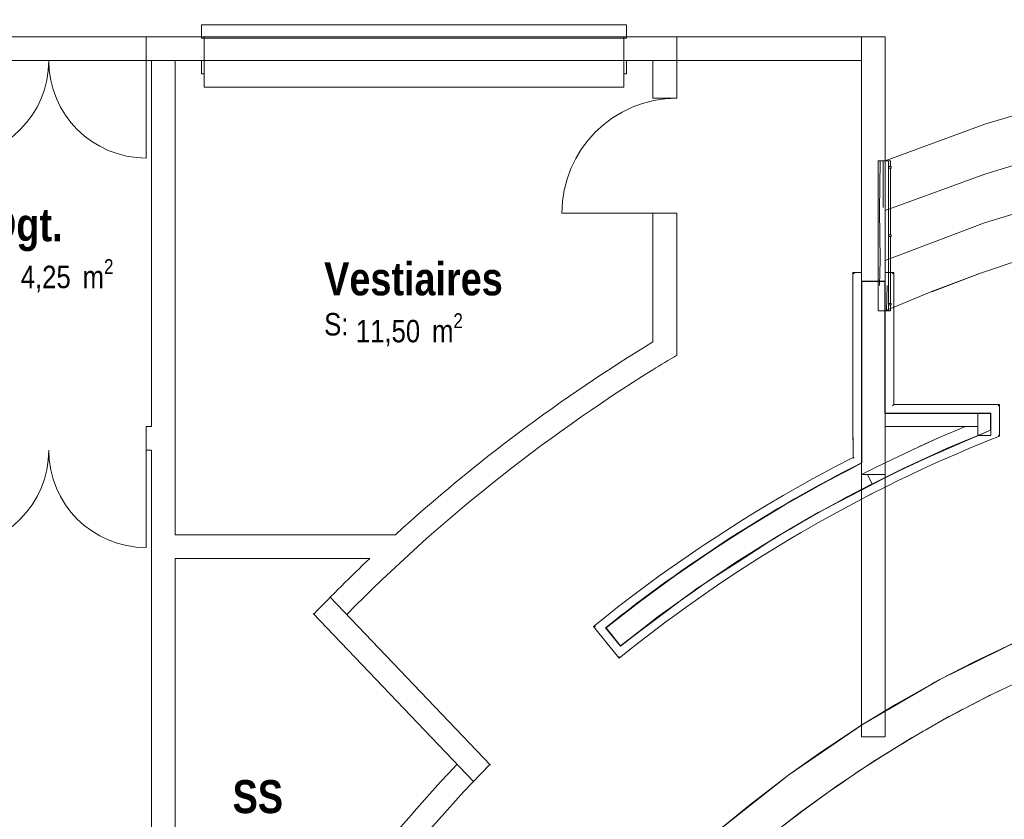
# Model space of a CAD drawing. Header units: millimetres. Extents: x -4899 to 185390, y -66936 to 47814.
# Tile 7 of 37: x 8102 to 15562, y -27125 to -21070. Entities that reach past the tile are written whole.
import ezdxf

# ---------------------------------------------------------------- set-up
doc = ezdxf.new("R2010")
doc.units = ezdxf.units.MM
doc.header["$MEASUREMENT"] = 0
doc.set_wipeout_variables(frame=1)
doc.linetypes.add('Tirets', pattern=[4.586109, 2.822222, -1.763887])
doc.linetypes.add('Wipeout_Contour', pattern=[1000, 0, -1000])
for name, color, linetype in [('0._Rdch_1_0', 7, 'Continuous'), ('0._Rdch_1_A-AREA-____-OTLN.Modèle IFC', 7, 'Continuous'), ('0._Rdch_1_A-FLOR-HRAL-OTLN.Modèle IFC', 7, 'Continuous'), ('0._Rdch_1_A-WALL-____-OTLN.Modèle IFC', 7, 'Continuous'), ('0._Rdch_1_Fenêtres ARCHICAD', 7, 'Continuous'), ('0._Rdch_1_M-EQPM-____-OTLN.Modèle IFC', 7, 'Continuous'), ('0._Rdch_1_Portes ARCHICAD', 7, 'Continuous'), ('0._Rdch_1_S-STRS-____-OTLN.Modèle IFC', 7, 'Continuous')]:
    doc.layers.add(name, color=color, linetype=linetype)
doc.styles.add('STYLE_GENERE_1', font='ARIALNB.TTF')
doc.styles.add('STYLE_GENERE_4', font='ARIALN.TTF')

msp = doc.modelspace()

# ---------------------------------------------------------------- wipeouts: each hides what was drawn before it
at = {"color": 254, "linetype": 'Wipeout_Contour', "lineweight": 0, "ltscale": 414708.178128}
msp.add_wipeout([(101003, 15163.7), (-4898.7, 15163.7), (-4898.7, -66936.3), (100999.7, -66936.3), (101003, -39236.3)], dxfattribs=at).dxf.layer = '0._Rdch_1_0'

# ---------------------------------------------------------------- next in the draw order: linework, layer by layer
at = {"layer": '0._Rdch_1_A-FLOR-HRAL-OTLN.Modèle IFC', "color": 7, "linetype": 'Continuous', "lineweight": 18}
for p, q in [((14698.4, -22181.7), (14698.4, -22137.7)), ((14698.4, -22700), (14698.4, -22193.7)), ((14705.4, -22193.7), (14705.4, -22181.7)), ((14698.4, -22895.5), (14698.4, -22712)), ((14705.4, -22712), (14705.4, -22700)), ((14698.4, -22895.5), (14698.4, -23218.2)), ((14698.4, -23230.2), (14698.4, -23274.2)), ((14705.4, -23230.2), (14705.4, -23218.2))]:
    msp.add_line(p, q, dxfattribs=at)
at = {"layer": '0._Rdch_1_A-WALL-____-OTLN.Modèle IFC', "color": 7, "linetype": 'Continuous', "lineweight": 20}
msp.add_line((12900, -22535), (13080, -22535), dxfattribs=at)
at = {"layer": '0._Rdch_1_A-WALL-____-OTLN.Modèle IFC', "color": 7, "linetype": 'Continuous', "lineweight": 18}
for p, q in [((14415.1, -22984.3), (14415.6, -22984.8)), ((14415.1, -22984.3), (14415.2, -23212.9)), ((14415.6, -22984.8), (14417.1, -22986.3)), ((14417.1, -22986.3), (14419.4, -22988.6)), ((14419.4, -22988.6), (14422.5, -22991.7)), ((14422.5, -22991.7), (14426.1, -22995.3)), ((14713.9, -22995.3), (14717.5, -22991.7)), ((14717.5, -22991.7), (14720.6, -22988.6)), ((14720.6, -22988.6), (14722.9, -22986.3)), ((14722.9, -22986.3), (14724.4, -22984.8)), ((14724.4, -22984.8), (14724.9, -22984.3)), ((14724.9, -22984.3), (14724.8, -23230.1)), ((14415.2, -23212.9), (14415.2, -23355.6)), ((14724.8, -23390.9), (14724.8, -23230.1)), ((14415.2, -23355.6), (14415.1, -23549.2)), ((14724.9, -23551.1), (14724.8, -23390.9)), ((14415.1, -23549.2), (14415.2, -23681.8)), ((14724.9, -23551.1), (14724.8, -23784.7)), ((14415.1, -23854.3), (14415.2, -23681.8)), ((14724.8, -23784.7), (14724.9, -23984.3)), ((14415.1, -23854.3), (14415.1, -24125.3)), ((14713.9, -23995.3), (14717.5, -23991.7)), ((14717.5, -23991.7), (14720.6, -23988.6)), ((14720.6, -23988.6), (14722.9, -23986.3)), ((14722.9, -23986.3), (14724.4, -23984.8)), ((14724.9, -23984.3), (14724.9, -23984.3)), ((14724.9, -23984.3), (14872.4, -23984.3)), ((15018.2, -23984.4), (14872.4, -23984.3)), ((15018.2, -23984.4), (15124.4, -23984.4)), ((15124.4, -23984.4), (15338.1, -23984.4)), ((15524.9, -23984.3), (15338.1, -23984.4)), ((15513.9, -23995.3), (15517.5, -23991.7)), ((15517.5, -23991.7), (15520.6, -23988.6)), ((15520.6, -23988.6), (15522.9, -23986.3)), ((15522.9, -23986.3), (15524.4, -23984.8)), ((15524.4, -23984.8), (15524.9, -23984.3)), ((15524.7, -24222.7), (15524.9, -23984.3)), ((15457.4, -24178.2), (15457.4, -24051.8)), ((14415.3, -24384.9), (14415.1, -24125.3)), ((14415.6, -24232.7), (14415.3, -24385)), ((15063.4, -24236.9), (14860.8, -24328.6)), ((15063.4, -24236.9), (14961.9, -24282.3)), ((15062.7, -24346.6), (15360, -24219.3)), ((15245.8, -24266.9), (15351.6, -24222.6)), ((15247.3, -24269.1), (15352.3, -24223.1)), ((15352.3, -24223.1), (15393.9, -24204.8)), ((15524.7, -24222.7), (15446.2, -24254.2)), ((15514.7, -24215.9), (15519.1, -24218.9)), ((15519.1, -24218.9), (15520.8, -24220.1)), ((15520.8, -24220.1), (15522.6, -24221.3)), ((15522.6, -24221.3), (15523.6, -24222)), ((15523.6, -24222), (15524.7, -24222.7)), ((14961.9, -24282.3), (14860.8, -24328.6)), ((15123.7, -24318), (15245.8, -24266.9)), ((15126, -24322.2), (15247.3, -24269.1)), ((15377.5, -24282.3), (15292.7, -24317.6)), ((15377.5, -24282.3), (15446.2, -24254.2)), ((14415.3, -24385), (14271.8, -24459.5)), ((14416.3, -24385.7), (14415.3, -24385)), ((14417.3, -24386.3), (14416.3, -24385.7)), ((14419.1, -24387.4), (14417.3, -24386.3)), ((14420.8, -24388.4), (14419.1, -24387.4)), ((14423, -24389.8), (14420.8, -24388.4)), ((14425.2, -24391.1), (14423, -24389.8)), ((14769.3, -24482.5), (15062.7, -24346.6)), ((14959.3, -24393.3), (15123.7, -24318)), ((14960.3, -24394.8), (15126, -24322.2)), ((15005.6, -24373), (15089, -24335.3)), ((15208.3, -24353.7), (15071.4, -24413.8)), ((15292.7, -24317.6), (15208.3, -24353.7)), ((14190.1, -24503.2), (14271.8, -24459.5)), ((14725.8, -24504.2), (14817.1, -24460.4)), ((14794.7, -24467.4), (14857.2, -24440.1)), ((14794.8, -24468.6), (14959.3, -24393.3)), ((14857.2, -24440.1), (14960.3, -24394.8)), ((15071.4, -24413.8), (14943.8, -24471.8)), ((14108.7, -24547.6), (14190.1, -24503.2)), ((14336.6, -24503), (14190.6, -24579.8)), ((14380.3, -24480.1), (14336.6, -24503)), ((14734.9, -24498.5), (14794.7, -24467.4)), ((14763.3, -24557.5), (14841, -24520.2)), ((14943.8, -24471.8), (14841, -24520.2)), ((13886.4, -24673.5), (13996.4, -24610.5)), ((14108.7, -24547.6), (13996.4, -24610.5)), ((14190.6, -24579.8), (14046.9, -24660.8)), ((14551.3, -24663.1), (14674.7, -24601)), ((14763.3, -24557.5), (14674.7, -24601)), ((13758.1, -24749.1), (13886.4, -24673.5)), ((14046.9, -24660.8), (13903.3, -24741.8)), ((14311.8, -24715.8), (14471, -24629.9)), ((14312.9, -24717.3), (14473.5, -24634)), ((14551.3, -24663.1), (14418.3, -24732.5)), ((14537.2, -24670.4), (14556.8, -24660.3)), ((13629.3, -24827.4), (13758.1, -24749.1)), ((13903.3, -24741.8), (13762, -24827)), ((14152.7, -24801.7), (14311.8, -24715.8)), ((14210.9, -24770.3), (14312.9, -24717.3)), ((14418.3, -24732.5), (14287.6, -24802.9)), ((13629.3, -24827.4), (13552.8, -24875.2)), ((13762, -24827), (13620.8, -24912.1)), ((13996, -24891.7), (14152.4, -24800.6)), ((13996.4, -24892.7), (14152.7, -24801.7)), ((14152.4, -24800.6), (14210.9, -24770.3)), ((14155.1, -24876.6), (14287.6, -24802.9)), ((13377.7, -24987.3), (13501.7, -24907.3)), ((13620.8, -24912.1), (13482.1, -25001.4)), ((13552.8, -24875.2), (13501.7, -24907.3)), ((13839.7, -24982.8), (13996, -24891.7)), ((13840.1, -24983.8), (13996.4, -24892.7)), ((14022, -24953.1), (14155.1, -24876.6)), ((13287.1, -25047.3), (13377.7, -24987.3)), ((13686.9, -25079.9), (13840.1, -24983.8)), ((13786.1, -25017.7), (13839.7, -24982.8)), ((14022, -24953.1), (13944.2, -24998.9)), ((13258.5, -25066.5), (13287.1, -25047.3)), ((13482.1, -25001.4), (13343.4, -25090.7)), ((13688.1, -25081.4), (13786.1, -25017.7)), ((13872.5, -25041.9), (13774, -25102.2)), ((13944.2, -24998.9), (13872.5, -25041.9)), ((13045.8, -25212.8), (13165.5, -25129.5)), ((13165.5, -25129.5), (13258.5, -25066.5)), ((13343.4, -25090.7), (13207.5, -25184.1)), ((13343.4, -25090.7), (13343.4, -25090.7)), ((13533.7, -25176), (13686.9, -25079.9)), ((13536.5, -25180.1), (13688.1, -25081.4)), ((13783.3, -25096.4), (13688, -25156.1)), ((13207.5, -25184.1), (13071.5, -25277.4)), ((13383.7, -25277.1), (13533.7, -25176)), ((13384.8, -25278.7), (13536.5, -25180.1)), ((13688, -25156.1), (13590.6, -25218.4)), ((12955.4, -25277.3), (12865.7, -25342.6)), ((13071.5, -25277.4), (12938.3, -25374.7)), ((13045.8, -25212.8), (12955.4, -25277.3)), ((13071.5, -25277.4), (13071.5, -25277.4)), ((13233.7, -25378.2), (13383.7, -25277.1)), ((13285.1, -25343.6), (13384.8, -25278.7)), ((13413.8, -25335.3), (13518.5, -25265.4)), ((13504.8, -25274.3), (13590.6, -25218.4)), ((13591.2, -25218), (13581.6, -25224.2)), ((12865.7, -25342.6), (12795.6, -25394.6)), ((13233.2, -25377.3), (13285.1, -25343.6)), ((13413.8, -25335.3), (13322.8, -25397.3)), ((12795.6, -25394.6), (12725.8, -25447.2)), ((12938.3, -25374.7), (12805.1, -25472)), ((13087.1, -25484.2), (13233.7, -25378.2)), ((13127.2, -25456.6), (13184.1, -25414.1)), ((13184.1, -25414.1), (13233.2, -25377.3)), ((13237.6, -25456.7), (13322.8, -25397.3)), ((12645, -25509.5), (12575.6, -25563.4)), ((12652.4, -25503.8), (12645, -25509.5)), ((12652.4, -25503.8), (12725.8, -25447.2)), ((12805.1, -25472), (12727.2, -25532.5)), ((12805.1, -25472), (12805.1, -25472)), ((12940.5, -25590.1), (13087.1, -25484.2)), ((13021.2, -25535.9), (13127.2, -25456.6)), ((13151.8, -25517.7), (13237.6, -25456.7)), ((12450.2, -25664), (12560.9, -25575.5)), ((12450.3, -25663.9), (12575.6, -25563.4)), ((12674.8, -25573.1), (12544.5, -25674.3)), ((12727.2, -25532.5), (12674.8, -25573.1)), ((12929.3, -25604.6), (13021.2, -25535.9)), ((12998.2, -25630.1), (13075.1, -25573.4)), ((13151.8, -25517.7), (13075.1, -25573.4)), ((12797.4, -25700.8), (12940.5, -25590.1)), ((12837.5, -25673.3), (12929.3, -25604.6)), ((12921, -25688.2), (12998.2, -25630.1)), ((12450.2, -25664), (12553.4, -25793.3)), ((12451.8, -25664.2), (12450.2, -25664)), ((12453.4, -25664.3), (12451.8, -25664.2)), ((12458.5, -25664.9), (12453.4, -25664.3)), ((12464.4, -25665.5), (12458.5, -25664.9)), ((12544.5, -25674.3), (12544.5, -25674.3)), ((12544.5, -25674.3), (12654.4, -25811.5)), ((12544.5, -25674.3), (12544.5, -25674.3)), ((12654.4, -25811.5), (12797.4, -25700.8)), ((12745.6, -25742), (12837.5, -25673.3)), ((12921, -25688.2), (12845.2, -25746.1)), ((12553.4, -25793.3), (12546.7, -25784.9)), ((12643.4, -25905.4), (12553.4, -25793.3)), ((12770, -25804.8), (12643.5, -25905.3)), ((12653.8, -25810.7), (12701, -25775.4)), ((12701, -25775.4), (12745.6, -25742)), ((12845.2, -25746.1), (12770, -25804.8)), ((15679.6, -25768.7), (15072.6, -26066.6)), ((15327.3, -25935), (15640.7, -25786.1)), ((12738.3, -25829.2), (12643.4, -25905.4)), ((12643.6, -25903.7), (12643.4, -25905.4)), ((12643.8, -25902.1), (12643.6, -25903.7)), ((12644.3, -25897), (12643.8, -25902.1)), ((12645, -25891), (12644.3, -25897)), ((15072.6, -26066.6), (15327.3, -25935)), ((15072.6, -26066.6), (14488.3, -26407.1)), ((14736.8, -26255.5), (15072.6, -26066.6)), ((15003.1, -26105.7), (15035.3, -26086.7)), ((15035.3, -26086.7), (15045.1, -26082.1)), ((15434, -26194.7), (15734.8, -26050.9)), ((15502, -26162.8), (15425.4, -26200.4)), ((15549.8, -26139.4), (15502, -26162.8)), ((14488.3, -26407.1), (14736.8, -26255.5)), ((15138.6, -26349.3), (15434, -26194.7)), ((15439.1, -26192.3), (15269.3, -26280.9)), ((15303.2, -26263.2), (15320.5, -26254.3)), ((15320.5, -26254.3), (15395.5, -26215.4)), ((15395.5, -26215.4), (15452.6, -26185.9)), ((15425.4, -26200.4), (15395.5, -26215.4)), ((15198.3, -26318.7), (15123.1, -26359.1)), ((15248.2, -26291.9), (15198.3, -26318.7)), ((14848.9, -26514.5), (15138.6, -26349.3)), ((15142.4, -26347.3), (14967.4, -26446.9)), ((15023.3, -26415.2), (15096.8, -26373.6)), ((15096.8, -26373.6), (15154.7, -26340.8)), ((15123.1, -26359.1), (15096.8, -26373.6)), ((14488.3, -26407.1), (13929.8, -26788.2)), ((14170.4, -26616.8), (14488.3, -26407.1)), ((14406.6, -26461), (14441.9, -26436.6)), ((14441.9, -26436.6), (14458, -26427.1)), ((14952.5, -26455.4), (14900.5, -26485.8)), ((15006.9, -26424.5), (15023.3, -26415.2)), ((14565.5, -26690), (14848.9, -26514.5)), ((14851.4, -26513), (14660.6, -26631.1)), ((14732.2, -26586.8), (14804.2, -26542.6)), ((14804.2, -26542.6), (14862.8, -26506.6)), ((14826.9, -26529), (14804.2, -26542.6)), ((14900.5, -26485.8), (14826.9, -26529)), ((13929.8, -26788.2), (14170.4, -26616.8)), ((14662.9, -26629.6), (14609.2, -26663.9)), ((14716.5, -26596.5), (14732.2, -26586.8)), ((14566.6, -26689.2), (14288.5, -26875.6)), ((14288.5, -26875.6), (14565.5, -26690)), ((14517.9, -26722.2), (14577, -26682.8)), ((14609.2, -26663.9), (14537.1, -26709.7)), ((14432.7, -26779), (14447.6, -26769.1)), ((14447.6, -26769.1), (14517.9, -26722.2)), ((14537.1, -26709.7), (14517.9, -26722.2)), ((13929.8, -26788.2), (13399.7, -27208.1)), ((13631, -27017.3), (13929.8, -26788.2)), ((13839.1, -26857.7), (13875.4, -26828.5)), ((13875.4, -26828.5), (13893.9, -26815.7)), ((14324.6, -26852.5), (14245.4, -26907.2)), ((14379, -26815), (14324.6, -26852.5)), ((14380.1, -26814.2), (14380, -26814.3)), ((14424.3, -26784.6), (14424.6, -26784.4)), ((14281.1, -26881), (14017.3, -27072.1)), ((14018.5, -27071.2), (14288.5, -26875.6)), ((14169.8, -26961.6), (14297.8, -26869.4)), ((14288.5, -26875.6), (14288.5, -26875.6)), ((14047.2, -27051.6), (14169.8, -26961.6)), ((14155.6, -26971.9), (14169.8, -26961.6)), ((13399.7, -27208.1), (13631, -27017.3)), ((13755.7, -27276.3), (14018.5, -27071.2)), ((13899.4, -27164.2), (14024.6, -27066.8)), ((14047.2, -27051.6), (13971.4, -27108.1))]:
    msp.add_line(p, q, dxfattribs=at)
at = {"layer": '0._Rdch_1_A-WALL-____-OTLN.Modèle IFC', "color": 7, "linetype": 'Continuous', "lineweight": 5}
for p, q in [((15360, -24049.2), (15360, -24219.3)), ((15460, -24219.3), (15460, -24049.2)), ((11669.4, -26714.9), (10455.5, -25442.5)), ((10325.3, -25566.7), (11539.1, -26839.1))]:
    msp.add_line(p, q, dxfattribs=at)
at = {"layer": '0._Rdch_1_A-WALL-____-OTLN.Modèle IFC', "color": 7, "linetype": 'Continuous', "lineweight": 20, "flags": 128}
for points in [[(12900, -22535), (12900, -23509.1)], [(13080, -23610.7), (13080, -22535)], [(15460, -24049.2), (15360, -24049.2)], [(15360, -24219.3), (15460, -24219.3)]]:
    msp.add_lwpolyline(points, dxfattribs=at)
at = {"layer": '0._Rdch_1_A-WALL-____-OTLN.Modèle IFC', "color": 7, "linetype": 'Continuous', "lineweight": 9, "flags": 128}
for points in [[(14561.4, -24585.2), (14480, -24424.7)], [(12540.6, -25674.1), (12653.1, -25814.6)]]:
    msp.add_lwpolyline(points, dxfattribs=at)
at = {"layer": '0._Rdch_1_A-WALL-____-OTLN.Modèle IFC', "color": 255, "linetype": 'Tirets', "lineweight": 0, "flags": 128}
msp.add_lwpolyline([(14480, -26499.8), (14660, -26499.8)], dxfattribs=at)
at = {"layer": '0._Rdch_1_A-WALL-____-OTLN.Modèle IFC', "color": 7, "linetype": 'Continuous', "lineweight": 20}
for radius, start, end in [(12800, 121.35322, 132.28189), (12620, 120.89529, 121.85246), (12620, 121.85246, 135.36267), (12800, 133.46612, 136.14486), (11230, 136.4937, 151.31692), (11050, 135.60587, 151.31692)]:
    msp.add_arc((19560, -34440), radius, start, end, dxfattribs=at)
at = {"layer": '0._Rdch_1_A-WALL-____-OTLN.Modèle IFC', "color": 7, "linetype": 'Continuous', "lineweight": 9}
for radius in [11230, 11050]:
    msp.add_arc((19560, -34440), radius, 116.89518, 128.68648, dxfattribs=at)
at = {"layer": '0._Rdch_1_Fenêtres ARCHICAD', "color": 7, "linetype": 'Continuous', "lineweight": 5}
for p, q in [((9480, -21110), (12700, -21110)), ((9500, -21480), (9480, -21480)), ((12700, -21480), (12680, -21480)), ((9500, -21580), (12680, -21580))]:
    msp.add_line(p, q, dxfattribs=at)
at = {"layer": '0._Rdch_1_Portes ARCHICAD', "color": 7, "linetype": 'Continuous', "lineweight": 5}
msp.add_line((13080, -22535), (12210, -22535), dxfattribs=at)
for centre in [(7585, -21380), (7585, -24330)]:
    msp.add_arc(centre, 737.5, 270, 0, dxfattribs=at)
at = {"layer": '0._Rdch_1_S-STRS-____-OTLN.Modèle IFC', "color": 7, "linetype": 'Continuous', "lineweight": 18}
for p, q in [((16183.5, -21629.4), (15414, -21860.2)), ((16183.5, -22007.6), (15414, -22238.4)), ((16180.9, -22370.9), (15412.2, -22608.5)), ((15367.2, -22995.6), (15747.8, -22865.5)), ((15381, -22990.4), (15747.8, -22865.5)), ((15011.5, -23129.5), (15381, -22990.4)), ((15018.3, -23126.7), (15381, -22990.4))]:
    msp.add_line(p, q, dxfattribs=at)

# ---------------------------------------------------------------- next in the draw order: texts
at = {"layer": '0._Rdch_1_A-AREA-____-OTLN.Modèle IFC', "color": 7, "linetype": 'Continuous', "lineweight": 9, "attachment_point": 1}
for s, insert, char_height, style in [('\\A1;\\pt0;Dgt.', (7869.9, -22497.3), 250, 'STYLE_GENERE_1'), ('\\A1;\\pt0,100;4,25{\\H0.66x;\\S^  ;} m{\\H0.66x;\\S2^  ;}', (8109.9, -22883.3), 170, 'STYLE_GENERE_4'), ('\\A1;\\pt0;Vestiaires', (10408.8, -22907.3), 250, 'STYLE_GENERE_1'), ('\\A1;\\pt0;S: ', (10408.8, -23291), 170, 'STYLE_GENERE_4'), ('\\A1;\\pt0,100;11,50{\\H0.66x;\\S^  ;} m{\\H0.66x;\\S2^  ;}', (10648.8, -23293.3), 170, 'STYLE_GENERE_4'), ('\\A1;\\pt0;SS', (9715.3, -26828.1), 250, 'STYLE_GENERE_1')]:
    msp.add_mtext(s, dxfattribs=dict(at, insert=insert, char_height=char_height, style=style))

# ---------------------------------------------------------------- next in the draw order: wipeouts: each hides what was drawn before it
at = {"color": 254, "linetype": 'Wipeout_Contour', "lineweight": 0, "ltscale": 92902.062848}
msp.add_wipeout([(9060, -21200), (9060, -21380), (9500, -21380), (9500, -21200)], dxfattribs=at).dxf.layer = '0._Rdch_1_A-WALL-____-OTLN.Modèle IFC'
at = {"color": 254, "linetype": 'Wipeout_Contour', "lineweight": 0, "ltscale": 74696.800572}
msp.add_wipeout([(12900, -21200), (12900, -21380), (13080, -21200)], dxfattribs=at).dxf.layer = '0._Rdch_1_A-WALL-____-OTLN.Modèle IFC'
at = {"color": 254, "linetype": 'Wipeout_Contour', "lineweight": 0, "ltscale": 112645.546079}
msp.add_wipeout([(14660, -24049.2), (14480, -24049.2), (14480, -24149.2), (14660, -24149.2)], dxfattribs=at).dxf.layer = '0._Rdch_1_A-WALL-____-OTLN.Modèle IFC'

# ---------------------------------------------------------------- next in the draw order: linework, layer by layer
at = {"layer": '0._Rdch_1_A-WALL-____-OTLN.Modèle IFC', "color": 7, "linetype": 'Continuous', "lineweight": 20}
for p, q in [((9060, -21380), (9060, -21200)), ((14660, -24049.2), (14480, -24049.2)), ((14660, -24049.2), (14480, -24049.2)), ((14480, -24149.2), (14660, -24149.2)), ((14480, -24149.2), (14660, -24149.2))]:
    msp.add_line(p, q, dxfattribs=at)
at = {"layer": '0._Rdch_1_A-WALL-____-OTLN.Modèle IFC', "color": 255, "linetype": 'Tirets', "lineweight": 0}
msp.add_line((14480, -24049.2), (14480, -24149.2), dxfattribs=at)
at = {"layer": '0._Rdch_1_A-WALL-____-OTLN.Modèle IFC', "color": 7, "linetype": 'Continuous', "lineweight": 20, "flags": 128}
for points in [[(9500, -21200), (9060, -21200)], [(9500, -21380), (9500, -21200)], [(9500, -21210), (9500, -21380)], [(9060, -21380), (9100, -21380)], [(9280, -21380), (9500, -21380)]]:
    msp.add_lwpolyline(points, dxfattribs=at)
at = {"layer": '0._Rdch_1_A-WALL-____-OTLN.Modèle IFC', "color": 255, "linetype": 'Tirets', "lineweight": 0, "flags": 128}
for points in [[(14480, -21200), (14480, -26499.8)], [(14660, -24049.2), (14660, -21200)], [(14660, -26499.8), (14660, -24149.2)]]:
    msp.add_lwpolyline(points, dxfattribs=at)
at = {"layer": '0._Rdch_1_Fenêtres ARCHICAD', "color": 7, "linetype": 'Continuous', "lineweight": 5}
for p, q in [((9480, -21210), (9480, -21110)), ((9500, -21210), (9480, -21210)), ((9500, -21380), (9500, -21210)), ((9480, -21480), (9480, -21380)), ((9480, -21380), (9500, -21380)), ((9500, -21380), (9500, -21580))]:
    msp.add_line(p, q, dxfattribs=at)
at = {"layer": '0._Rdch_1_Portes ARCHICAD', "color": 7, "linetype": 'Continuous', "lineweight": 5}
msp.add_line((9060, -21380), (9060, -22117.5), dxfattribs=at)
msp.add_arc((9060, -21380), 737.5, 180, 270, dxfattribs=at)

# ---------------------------------------------------------------- next in the draw order: wipeouts: each hides what was drawn before it
at = {"color": 254, "linetype": 'Wipeout_Contour', "lineweight": 0, "ltscale": 74944.542832}
msp.add_wipeout([(12900, -21380), (13080, -21380), (13080, -21200)], dxfattribs=at).dxf.layer = '0._Rdch_1_A-WALL-____-OTLN.Modèle IFC'

# ---------------------------------------------------------------- next in the draw order: linework, layer by layer
at = {"layer": '0._Rdch_1_A-WALL-____-OTLN.Modèle IFC', "color": 7, "linetype": 'Continuous', "lineweight": 20, "flags": 128}
msp.add_lwpolyline([(13080, -21200), (12900, -21200)], dxfattribs=at)

# ---------------------------------------------------------------- next in the draw order: wipeouts: each hides what was drawn before it
at = {"color": 254, "linetype": 'Wipeout_Contour', "lineweight": 0, "ltscale": 108483.385804}
msp.add_wipeout([(14660, -24514.5), (14660, -21200), (14480, -21200), (14480, -24514.5)], dxfattribs=at).dxf.layer = '0._Rdch_1_A-WALL-____-OTLN.Modèle IFC'
at = {"color": 254, "linetype": 'Wipeout_Contour', "lineweight": 0, "ltscale": 107481.491267}
msp.add_wipeout([(9280, -29050), (9280, -21380), (9100, -21380), (9100, -29050)], dxfattribs=at).dxf.layer = '0._Rdch_1_A-WALL-____-OTLN.Modèle IFC'
at = {"color": 254, "linetype": 'Wipeout_Contour', "lineweight": 0, "ltscale": 100556.0197}
msp.add_wipeout([(12900, -21380), (12900, -21665), (13080, -21665), (13080, -21380)], dxfattribs=at).dxf.layer = '0._Rdch_1_A-WALL-____-OTLN.Modèle IFC'

# ---------------------------------------------------------------- next in the draw order: linework, layer by layer
at = {"layer": '0._Rdch_1_A-FLOR-HRAL-OTLN.Modèle IFC', "color": 7, "linetype": 'Continuous', "lineweight": 18}
for p, q in [((14604.8, -22137.7), (14608.2, -22137.7)), ((14604.8, -22494.7), (14604.8, -22137.7)), ((14608.2, -22137.7), (14611.6, -22137.7)), ((14611.6, -22137.7), (14615.7, -22137.7)), ((14615.7, -22137.7), (14619.9, -22137.7)), ((14616.5, -22514.7), (14619.9, -22137.7)), ((14619.9, -22137.7), (14632.3, -22137.7)), ((14632.3, -22137.7), (14637.3, -22137.7)), ((14637.3, -22137.7), (14644.8, -22137.7)), ((14644.8, -22137.7), (14651.8, -22137.7)), ((14644.8, -22490.9), (14644.8, -22137.7)), ((14651.8, -22137.7), (14660.4, -22137.7)), ((14660.4, -22137.7), (14668.2, -22137.7)), ((14668.2, -22137.7), (14676.1, -22137.7)), ((14676.1, -22137.7), (14680.4, -22137.7)), ((14680.4, -22137.7), (14682.2, -22137.7)), ((14682.2, -22137.7), (14684.8, -22137.7)), ((14684.8, -22137.7), (14684.8, -22496.1)), ((14684.8, -22137.7), (14685.4, -22137.7)), ((14685.4, -22137.7), (14688.6, -22137.7)), ((14685.4, -22137.7), (14685.4, -22181.7)), ((14688.6, -22137.7), (14691.9, -22137.7)), ((14691.9, -22137.7), (14695.1, -22137.7)), ((14695.1, -22137.7), (14698.4, -22137.7)), ((14705.4, -22181.7), (14684.8, -22181.7)), ((14684.8, -22193.7), (14705.4, -22193.7)), ((14685.4, -22193.7), (14685.4, -22700)), ((14604.8, -22496.1), (14604.8, -22494.7)), ((14604.8, -22894.2), (14604.8, -22496.1)), ((14616.5, -22514.7), (14619.9, -22890.2)), ((14684.8, -22496.1), (14684.8, -22534.5)), ((14684.8, -22534.5), (14684.8, -22894.2)), ((14705.4, -22700), (14684.8, -22700)), ((14684.8, -22712), (14705.4, -22712)), ((14685.4, -22712), (14685.4, -22894.2)), ((14604.8, -23039.4), (14604.8, -22894.2)), ((14619.9, -22890.2), (14616.3, -23082.7)), ((14684.8, -22894.2), (14684.8, -23039.4)), ((14685.4, -22894.2), (14685.4, -23218.2)), ((14604.8, -23129.9), (14604.8, -23039.4)), ((14684.8, -23039.4), (14684.8, -23128)), ((14673.1, -23082.3), (14669.7, -23274.2)), ((14684.8, -23274.2), (14684.1, -23098.9)), ((14604.8, -23274.2), (14604.8, -23129.9)), ((14684.8, -23128), (14684.8, -23274.2)), ((14705.4, -23218.2), (14684.8, -23218.2)), ((14684.8, -23230.2), (14705.4, -23230.2)), ((14685.4, -23230.2), (14685.4, -23274.2)), ((14609.2, -23274.2), (14604.8, -23274.2)), ((14613.5, -23274.2), (14609.2, -23274.2)), ((14621.3, -23274.2), (14613.5, -23274.2)), ((14629.2, -23274.2), (14621.3, -23274.2)), ((14637, -23274.2), (14629.2, -23274.2)), ((14644.8, -23274.2), (14637, -23274.2)), ((14657.3, -23274.2), (14644.8, -23274.2)), ((14669.7, -23274.2), (14657.3, -23274.2)), ((14673.5, -23274.2), (14669.7, -23274.2)), ((14677.3, -23274.2), (14673.5, -23274.2)), ((14681, -23274.2), (14677.3, -23274.2)), ((14684.8, -23274.2), (14681, -23274.2)), ((14685.4, -23274.2), (14684.8, -23274.2)), ((14688.6, -23274.2), (14685.4, -23274.2)), ((14691.9, -23274.2), (14688.6, -23274.2)), ((14695.1, -23274.2), (14691.9, -23274.2)), ((14698.4, -23274.2), (14695.1, -23274.2))]:
    msp.add_line(p, q, dxfattribs=at)
at = {"layer": '0._Rdch_1_A-WALL-____-OTLN.Modèle IFC', "color": 7, "linetype": 'Continuous', "lineweight": 18}
for p, q in [((14480.1, -21200), (14480.1, -21380)), ((9100.1, -21380), (7550.1, -21380)), ((9280.1, -21380), (9100.1, -21380)), ((14480, -22984.3), (14415.1, -22984.3)), ((14480, -22984.8), (14480, -22984.3)), ((14480, -22986.3), (14480, -22984.8)), ((14480, -22988.6), (14480, -22986.3)), ((14480, -22991.7), (14480, -22988.6)), ((14480, -22995.3), (14480, -22991.7)), ((14480, -22999.2), (14480, -22995.3)), ((14480, -23049.2), (14480, -22999.2)), ((14660, -23049.2), (14480, -23049.2)), ((14660, -22984.3), (14660, -22984.8)), ((14724.9, -22984.3), (14660, -22984.3)), ((14660, -22984.8), (14660, -22986.3)), ((14660, -22986.3), (14660, -22988.6)), ((14660, -22988.6), (14660, -22991.7)), ((14660, -22991.7), (14660, -22995.3)), ((14660, -22995.3), (14660, -22999.2)), ((14660, -22999.2), (14660, -23049.2)), ((14657.4, -23051.8), (14482.6, -23051.8)), ((14482.6, -23051.8), (14482.6, -24426.3)), ((14860.8, -24328.6), (14660, -24424.4)), ((14482.6, -24426.3), (14380.3, -24480.1)), ((14660, -24424.4), (14569.8, -24469)), ((14569.8, -24469), (14480, -24514.5)), ((14480, -24626.9), (14769.3, -24482.5)), ((14480, -24514.5), (14480, -24626.9)), ((14632.9, -24549.2), (14794.8, -24468.6)), ((14634.1, -24550.7), (14734.9, -24498.5)), ((14471, -24629.9), (14632.9, -24549.2)), ((14473.5, -24634), (14634.1, -24550.7))]:
    msp.add_line(p, q, dxfattribs=at)
at = {"layer": '0._Rdch_1_A-WALL-____-OTLN.Modèle IFC', "color": 7, "linetype": 'Continuous', "lineweight": 20}
msp.add_line((12900, -21665), (13080, -21665), dxfattribs=at)
at = {"layer": '0._Rdch_1_A-WALL-____-OTLN.Modèle IFC', "color": 7, "linetype": 'Continuous', "lineweight": 20, "flags": 128}
for points in [[(13080, -21665), (13080, -21200)], [(14480, -21200), (14480, -24514.5)], [(14660, -24049.2), (14660, -21200)], [(9100, -21380), (9100, -24150)], [(9280, -24970), (9280, -21380)], [(12900, -21380), (12900, -21665)], [(14660, -24514.5), (14660, -24149.2)], [(9100, -24330), (9100, -29050)], [(14480, -24514.5), (14660, -24514.5)], [(9280, -29050), (9280, -25150)]]:
    msp.add_lwpolyline(points, dxfattribs=at)
at = {"layer": '0._Rdch_1_M-EQPM-____-OTLN.Modèle IFC', "color": 7, "linetype": 'Continuous', "lineweight": 18}
msp.add_line((14480.1, -21200), (14660, -21200), dxfattribs=at)
at = {"layer": '0._Rdch_1_Portes ARCHICAD', "color": 7, "linetype": 'Continuous', "lineweight": 5}
msp.add_arc((13080, -22535), 870, 90, 180, dxfattribs=at)
at = {"layer": '0._Rdch_1_S-STRS-____-OTLN.Modèle IFC', "color": 7, "linetype": 'Continuous', "lineweight": 18}
for p, q in [((15414, -21860.2), (14660, -22137.7)), ((14660, -22137.7), (14660, -22515.9)), ((15414, -22238.4), (14660, -22515.9)), ((14660, -22894.2), (14660, -22515.9)), ((15412.2, -22608.5), (14660, -22894.2)), ((14660, -23274.2), (14660, -22894.2)), ((14660, -23274.2), (15018.3, -23126.7))]:
    msp.add_line(p, q, dxfattribs=at)

# ---------------------------------------------------------------- next in the draw order: wipeouts: each hides what was drawn before it
at = {"color": 254, "linetype": 'Wipeout_Contour', "lineweight": 0, "ltscale": 99346.61164}
msp.add_wipeout([(12900, -21200), (12680, -21200), (12680, -21380), (12900, -21380)], dxfattribs=at).dxf.layer = '0._Rdch_1_A-WALL-____-OTLN.Modèle IFC'
at = {"color": 254, "linetype": 'Wipeout_Contour', "lineweight": 0, "ltscale": 113571.924021}
msp.add_wipeout([(14660, -24149.2), (15360, -24149.2), (15360, -24049.2), (14660, -24049.2)], dxfattribs=at).dxf.layer = '0._Rdch_1_A-WALL-____-OTLN.Modèle IFC'
at = {"color": 254, "linetype": 'Wipeout_Contour', "lineweight": 0, "ltscale": 103539.394156}
msp.add_wipeout([(9060, -24150), (9060, -24330), (9100, -24330), (9100, -24150)], dxfattribs=at).dxf.layer = '0._Rdch_1_A-WALL-____-OTLN.Modèle IFC'
at = {"color": 254, "linetype": 'Wipeout_Contour', "lineweight": 0, "ltscale": 108063.952312}
msp.add_wipeout([(9280, -25150), (10754.6, -25150), (10948.4, -24970), (9280, -24970)], dxfattribs=at).dxf.layer = '0._Rdch_1_A-WALL-____-OTLN.Modèle IFC'

# ---------------------------------------------------------------- next in the draw order: linework, layer by layer
at = {"layer": '0._Rdch_1_A-WALL-____-OTLN.Modèle IFC', "color": 7, "linetype": 'Continuous', "lineweight": 18}
for p, q in [((6540.1, -21200), (14480.1, -21200)), ((14480.1, -21380), (9280.1, -21380)), ((14657.4, -24051.8), (14657.4, -23051.8)), ((15457.4, -24051.8), (14657.4, -24051.8)), ((15267.9, -24149.2), (15063.4, -24236.9)), ((15267.9, -24149.2), (15360, -24149.2)), ((15360, -24149.2), (15360, -24219.3)), ((15351.6, -24222.6), (15457.4, -24178.2)), ((15393.9, -24204.8), (15457.4, -24177))]:
    msp.add_line(p, q, dxfattribs=at)
at = {"layer": '0._Rdch_1_A-WALL-____-OTLN.Modèle IFC', "color": 7, "linetype": 'Continuous', "lineweight": 5}
for p, q in [((12680, -21210), (9500, -21210)), ((9500, -21380), (12680, -21380))]:
    msp.add_line(p, q, dxfattribs=at)
at = {"layer": '0._Rdch_1_A-WALL-____-OTLN.Modèle IFC', "color": 7, "linetype": 'Continuous', "lineweight": 20}
msp.add_line((9060, -24330), (9060, -24150), dxfattribs=at)
at = {"layer": '0._Rdch_1_A-WALL-____-OTLN.Modèle IFC', "color": 7, "linetype": 'Continuous', "lineweight": 20, "flags": 128}
for points in [[(12900, -21200), (12680, -21200)], [(12680, -21380), (12680, -21200)], [(12680, -21380), (12680, -21210)], [(12680, -21380), (12900, -21380)], [(9100, -24150), (9060, -24150)], [(9060, -24330), (9100, -24330)], [(10948.4, -24970), (9280, -24970)], [(9280, -25150), (10754.6, -25150)]]:
    msp.add_lwpolyline(points, dxfattribs=at)
at = {"layer": '0._Rdch_1_A-WALL-____-OTLN.Modèle IFC', "color": 7, "linetype": 'Continuous', "lineweight": 5, "flags": 128}
for points in [[(15360, -24049.2), (14660, -24049.2)], [(15360, -24149.2), (15360, -24049.2)], [(14660, -24149.2), (15360, -24149.2)]]:
    msp.add_lwpolyline(points, dxfattribs=at)
at = {"layer": '0._Rdch_1_A-WALL-____-OTLN.Modèle IFC', "color": 7, "linetype": 'Continuous', "lineweight": 13, "flags": 128}
msp.add_lwpolyline([(14660, -24049.2), (14660, -24149.2)], dxfattribs=at)
at = {"layer": '0._Rdch_1_Fenêtres ARCHICAD', "color": 7, "linetype": 'Continuous', "lineweight": 5}
for p, q in [((12700, -21110), (12700, -21210)), ((9500, -21210), (12680, -21210)), ((12700, -21210), (12680, -21210)), ((12680, -21380), (12680, -21210)), ((12680, -21380), (9500, -21380)), ((12680, -21380), (12700, -21380)), ((12680, -21580), (12680, -21380)), ((12700, -21380), (12700, -21480))]:
    msp.add_line(p, q, dxfattribs=at)
at = {"layer": '0._Rdch_1_Portes ARCHICAD', "color": 7, "linetype": 'Continuous', "lineweight": 5}
msp.add_line((9060, -24330), (9060, -25067.5), dxfattribs=at)
msp.add_arc((9060, -24330), 737.5, 180, 270, dxfattribs=at)

doc.saveas('drawing.dxf')
